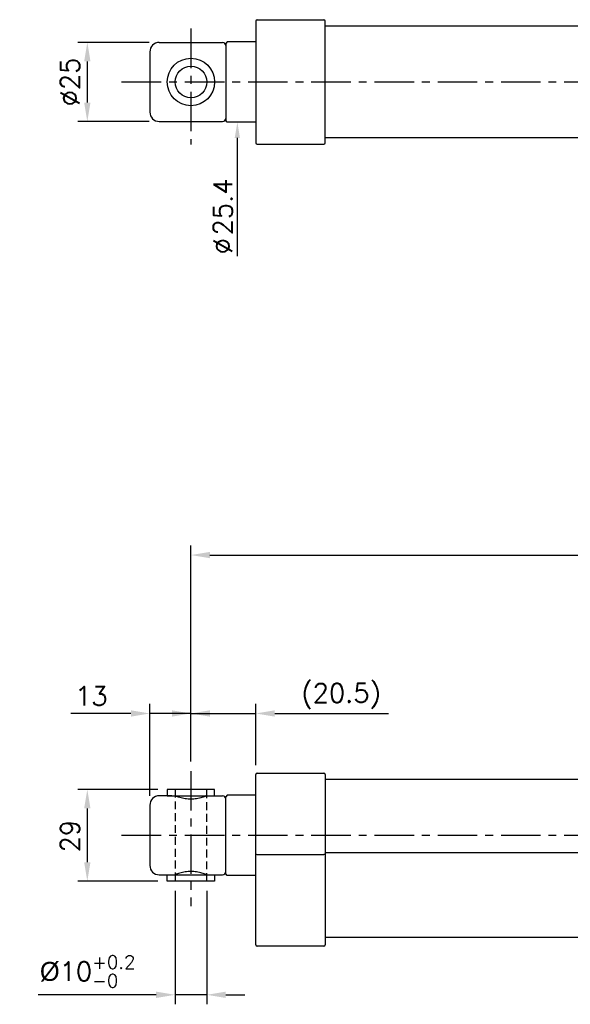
# Model space of a CAD drawing. Extents: x 477 to 1209, y 37 to 449.
# Tile 2 of 3: x 779 to 953, y 109 to 420. Entities that reach past the tile are written whole.
import ezdxf

# ---------------------------------------------------------------- set-up
doc = ezdxf.new("R2010")
doc.units = 0
doc.header["$LTSCALE"] = 10
doc.header["$MEASUREMENT"] = 0
doc.header["$PDMODE"] = 3
doc.linetypes.add('CENTER', pattern=[2, 1.25, -0.25, 0.25, -0.25])
doc.linetypes.add('HIDDEN', pattern=[0.375, 0.25, -0.125])
doc.layers.get('0').update_dxf_attribs({"linetype": 'CONTINUOUS'})
doc.layers.get('DEFPOINTS').update_dxf_attribs({"linetype": 'CONTINUOUS'})
for name, color, linetype in [('CENTER', 7, 'CENTER'), ('DIM', 7, 'CONTINUOUS'), ('HIDDEN', 7, 'HIDDEN')]:
    doc.layers.add(name, color=color, linetype=linetype)
doc.styles.get("Standard").update_dxf_attribs({"font": 'txt.shx'})
doc.dimstyles.new('W_8', dxfattribs={"dimtxt": 8, "dimasz": 3, "dimexe": 3, "dimexo": 3, "dimgap": 2.5, "dimtad": 1, "dimdec": 3, "dimtxsty": 'STANDARD', "dimblk1": 'OPEN', "dimblk2": 'OPEN', "dimsah": 1, "dimcen": -2.5, "dimclrd": 256, "dimclre": 256, "dimclrt": 256, "dimazin": 3, "dimtfac": 0.8, "dimtmove": 0, "dimatfit": 3, "dimtolj": 1})

# ---------------------------------------------------------------- blocks, each defined once
blk = doc.blocks.new('*D13')
at = {"layer": 'DEFPOINTS', "color": 0}
for p in [(853.83, 200.61), (833.33, 182.38), (853.83, 181.27)]:
    blk.add_point(p, dxfattribs=at)
at = {"layer": 'DIM'}
for p, q in [((833.33, 185.38), (833.33, 203.61)), ((853.83, 184.27), (853.83, 203.61)), ((827.33, 200.61), (821.33, 200.61)), ((833.33, 200.61), (853.83, 200.61)), ((859.83, 200.61), (895.83, 200.61))]:
    blk.add_line(p, q, dxfattribs=at)
for points in [[(827.33, 201.61), (827.33, 199.61), (833.33, 200.61)], [(859.83, 201.61), (859.83, 199.61), (853.83, 200.61)]]:
    blk.add_solid(points, dxfattribs=at)
at = {"layer": 'DIM', "insert": (880.83, 206.11), "char_height": 6, "attachment_point": 5}
blk.add_mtext('\\A1;(20.5)', dxfattribs=at)
blk = doc.blocks.new('*D14')
at = {"layer": 'DEFPOINTS', "color": 0}
for p in [(833.33, 200.61), (833.33, 182.38), (820.33, 171.57)]:
    blk.add_point(p, dxfattribs=at)
at = {"layer": 'DIM'}
for p, q in [((820.33, 174.57), (820.33, 203.61)), ((833.33, 185.38), (833.33, 203.61)), ((814.33, 200.61), (795.33, 200.61)), ((833.33, 200.61), (820.33, 200.61)), ((839.33, 200.61), (845.33, 200.61))]:
    blk.add_line(p, q, dxfattribs=at)
for points in [[(814.33, 201.61), (814.33, 199.61), (820.33, 200.61)], [(839.33, 201.61), (839.33, 199.61), (833.33, 200.61)]]:
    blk.add_solid(points, dxfattribs=at)
at = {"layer": 'DIM', "insert": (801.83, 206.11), "char_height": 6, "attachment_point": 5}
blk.add_mtext('\\A1;13', dxfattribs=at)
blk = doc.blocks.new('*D15')
at = {"layer": 'DEFPOINTS', "color": 0}
for p in [(828.33, 147.57), (838.33, 147.57), (838.33, 111.64)]:
    blk.add_point(p, dxfattribs=at)
at = {"layer": 'DIM'}
for p, q in [((828.33, 144.57), (828.33, 108.64)), ((838.33, 144.57), (838.33, 108.64)), ((822.33, 111.64), (785, 111.64)), ((838.33, 111.64), (828.33, 111.64)), ((844.33, 111.64), (850.33, 111.64))]:
    blk.add_line(p, q, dxfattribs=at)
for points in [[(822.33, 112.64), (822.33, 110.64), (828.33, 111.64)], [(844.33, 112.64), (844.33, 110.64), (838.33, 111.64)]]:
    blk.add_solid(points, dxfattribs=at)
at = {"layer": 'DIM', "insert": (800.66, 119.04), "char_height": 6, "attachment_point": 5}
blk.add_mtext('\\A1;\\A1;{\\f????|b0|i0|c0|p54;%%c}10{\\H0.7x;\\S+0.2^ -0;}', dxfattribs=at)
blk = doc.blocks.new('*D16')
at = {"layer": 'DEFPOINTS', "color": 0}
for p in [(825.83, 176.57), (800.56, 147.57), (825.83, 147.57)]:
    blk.add_point(p, dxfattribs=at)
at = {"layer": 'DIM'}
for p, q in [((822.83, 176.57), (797.56, 176.57)), ((800.56, 170.57), (800.56, 153.57)), ((822.83, 147.57), (797.56, 147.57))]:
    blk.add_line(p, q, dxfattribs=at)
for points in [[(799.56, 170.57), (801.56, 170.57), (800.56, 176.57)], [(799.56, 153.57), (801.56, 153.57), (800.56, 147.57)]]:
    blk.add_solid(points, dxfattribs=at)
at = {"layer": 'DIM', "insert": (795.06, 161.81), "char_height": 6, "attachment_point": 5, "rotation": 90}
blk.add_mtext('\\A1;29', dxfattribs=at)
blk = doc.blocks.new('*D17')
at = {"layer": 'DEFPOINTS', "color": 0}
for p in [(823.17, 412.81), (800.56, 387.82), (823.17, 387.82)]:
    blk.add_point(p, dxfattribs=at)
at = {"layer": 'DIM'}
for p, q in [((820.17, 412.81), (797.56, 412.81)), ((800.56, 406.81), (800.56, 393.82)), ((820.17, 387.82), (797.56, 387.82))]:
    blk.add_line(p, q, dxfattribs=at)
for points in [[(799.56, 406.81), (801.56, 406.81), (800.56, 412.81)], [(799.56, 393.82), (801.56, 393.82), (800.56, 387.82)]]:
    blk.add_solid(points, dxfattribs=at)
at = {"layer": 'DIM', "insert": (795.06, 400.31), "char_height": 6, "attachment_point": 5, "rotation": 90}
blk.add_mtext('\\A1;%%c25', dxfattribs=at)
blk = doc.blocks.new('*D25')
at = {"layer": 'DEFPOINTS', "color": 0}
for p in [(1154.33, 250.71), (833.33, 182.38), (1154.33, 181.51)]:
    blk.add_point(p, dxfattribs=at)
at = {"layer": 'DIM'}
for p, q in [((833.33, 185.38), (833.33, 253.71)), ((1154.33, 184.51), (1154.33, 253.71)), ((839.33, 250.71), (1148.33, 250.71))]:
    blk.add_line(p, q, dxfattribs=at)
for points in [[(839.33, 251.71), (839.33, 249.71), (833.33, 250.71)], [(1148.33, 251.71), (1148.33, 249.71), (1154.33, 250.71)]]:
    blk.add_solid(points, dxfattribs=at)
at = {"layer": 'DIM', "insert": (993.83, 257.21), "char_height": 8, "attachment_point": 5}
blk.add_mtext('\\A1;321', dxfattribs=at)

msp = doc.modelspace()

# ---------------------------------------------------------------- linework, layer by layer
for p, q in [((853.825, 419.512), (853.825, 381.1133)), ((854.325, 420.0126), (875.325, 420.0126)), ((875.825, 381.1133), (875.825, 419.512)), ((1013.134, 418.0126), (875.825, 418.0126)), ((823.325, 412.8126), (843.325, 412.8126)), ((844.825, 413.0126), (844.325, 412.5126)), ((844.325, 412.5126), (844.325, 388.1126)), ((853.825, 413.0126), (844.825, 413.0126)), ((820.325, 409.8126), (820.325, 390.8126)), ((823.325, 387.8126), (843.325, 387.8126)), ((844.825, 387.6126), (844.325, 388.1126)), ((853.825, 387.6126), (844.825, 387.6126)), ((854.325, 380.6126), (875.325, 380.6126)), ((1013.134, 382.6126), (875.825, 382.6126)), ((853.825, 127.4735), (853.825, 181.2735)), ((854.325, 181.7735), (875.325, 181.7735)), ((875.825, 181.2735), (875.825, 127.4735)), ((1012.825, 179.7735), (875.825, 179.7735)), ((827.325, 174.5735), (823.325, 174.5735)), ((840.825, 176.5735), (825.825, 176.5735)), ((825.825, 176.5735), (825.825, 174.5735)), ((825.825, 174.5735), (827.325, 174.5735)), ((825.825, 174.5735), (827.325, 174.5735)), ((827.325, 174.5735), (828.325, 174.5735)), ((828.325, 174.5735), (838.325, 174.5735)), ((838.325, 174.5735), (843.325, 174.5735)), ((840.825, 174.5735), (840.825, 176.5735)), ((844.825, 174.7735), (844.325, 174.2735)), ((853.825, 174.7735), (844.825, 174.7735)), ((820.325, 171.5735), (820.325, 152.5735)), ((844.325, 149.8735), (844.325, 174.2735)), ((844.325, 173.5735), (844.325, 173.5735)), ((854.325, 156.0448), (875.325, 156.0448)), ((1013.1183, 156.5094), (875.825, 156.5094)), ((823.325, 149.5735), (843.325, 149.5735)), ((825.825, 147.5735), (825.825, 149.5735)), ((840.825, 149.5735), (840.825, 147.5735)), ((844.325, 150.5735), (844.325, 150.5735)), ((844.825, 149.3735), (844.325, 149.8735)), ((840.825, 147.5735), (825.825, 147.5735)), ((853.825, 149.3735), (844.825, 149.3735)), ((1012.9635, 129.7235), (875.825, 129.7235)), ((875.325, 126.9735), (854.325, 126.9735))]:
    msp.add_line(p, q)
for points in [[(853.825, 156.1978), (853.8631, 156.1393), (853.9715, 156.0896), (854.1337, 156.0565), (854.325, 156.0448)], [(875.825, 156.1978), (875.7869, 156.1393), (875.6786, 156.0896), (875.5163, 156.0565), (875.325, 156.0448)]]:
    msp.add_lwpolyline(points)
for radius in [7.5, 5]:
    msp.add_circle((833.325, 400.3126), radius)
for centre, radius, start, end in [((854.325, 419.5126), 0.5, 90, 180), ((875.325, 419.5126), 0.5, 0, 90), ((823.325, 409.8126), 3, 90, 180), ((843.325, 411.8126), 1, 0, 90), ((823.325, 390.8126), 3, 180, 270), ((843.325, 388.8126), 1, 270, 0), ((854.325, 381.1126), 0.5, 180, 270), ((875.325, 381.1126), 0.5, 270, 0), ((854.325, 181.2735), 0.5, 90, 180), ((875.325, 181.2735), 0.5, 0, 90), ((823.325, 171.5735), 3, 90, 180), ((843.325, 173.5735), 1, 0, 90), ((823.325, 152.5735), 3, 180, 270), ((843.325, 150.5735), 1, 270, 0), ((854.325, 127.4735), 0.5, 180, 270), ((875.325, 127.4735), 0.5, 270, 0)]:
    msp.add_arc(centre, radius, start, end)
for points in [[(838.3303, 174.5735), (838.281, 174.5531), (838.0276, 174.4491), (837.531, 174.2585), (836.8056, 174.0163), (835.9906, 173.7943), (835.1179, 173.6191), (834.2178, 173.5091), (833.3097, 173.4727), (832.4021, 173.5116), (831.5033, 173.6239), (830.6326, 173.8008), (829.821, 174.0235), (829.1007, 174.2652), (828.6122, 174.4532), (828.3649, 174.5547), (828.3198, 174.5735)], [(838.3303, 149.5735), (838.281, 149.594), (838.0276, 149.6979), (837.531, 149.8885), (836.8056, 150.1307), (835.9906, 150.3527), (835.1179, 150.5279), (834.2178, 150.6379), (833.3097, 150.6743), (832.4021, 150.6354), (831.5033, 150.5232), (830.6326, 150.3462), (829.821, 150.1235), (829.1007, 149.8818), (828.6122, 149.6938), (828.3649, 149.5923), (828.3198, 149.5735)]]:
    msp.add_open_spline(points, degree=3, knots=[1.0902047, 1.0902047, 1.0902047, 1.0902047, 1.25017658, 1.91183978, 2.68556316, 3.54343217, 4.44428855, 5.35351788, 6.26095949, 7.16765745, 8.07575217, 8.97558512, 9.83083052, 10.5987912, 11.25397756, 11.40072002, 11.40072002, 11.40072002, 11.40072002])
msp.add_solid([(847.171, 382.6169), (848.0294, 387.6126), (848.8377, 382.6085)])
at = {"layer": 'CENTER'}
for p, q in [((833.325, 417.2111), (833.325, 380.5194)), ((811.4064, 400.3126), (1175.4203, 400.3126)), ((833.325, 182.3767), (833.325, 139.6833)), ((811.4064, 162.0735), (1175.4203, 162.0735))]:
    msp.add_line(p, q, dxfattribs=at)
at = {"layer": 'DIM'}
msp.add_line((848.0043, 382.6127), (848.0043, 345.2143), dxfattribs=at)
at = {"layer": 'HIDDEN'}
for p, q in [((828.325, 176.5735), (828.325, 147.5735)), ((838.325, 147.5735), (838.325, 176.5735))]:
    msp.add_line(p, q, dxfattribs=at)

# ---------------------------------------------------------------- texts
at = {"layer": 'DIM'}
for s, p in [('25.4', (846.4228, 351.7885)), ('∅', (846.4228, 345.7885))]:
    msp.add_text(s, height=6, rotation=90, dxfattribs=at).set_placement(p)

# ---------------------------------------------------------------- dimensions: what is measured, and where the dimension line sits
dim = msp.add_linear_dim(base=(800.5573, 387.8166), p1=(823.17, 412.8086), p2=(823.17, 387.8166), angle=90, text='%%c25', dimstyle='W_8', override={"dimtxt": 6, "dimasz": 6, "dimsah": 0, "dimtp": 0.2, "dimtdec": 3}, dxfattribs=at)
dim.commit()
dim.dimension.update_dxf_attribs({"geometry": '*D17', "text_midpoint": (800.5573, 400.3126), "dimtype": 160})
for base, p1, p2, override, picture, middle in [((1154.325, 250.7089), (833.325, 182.3767), (1154.325, 181.5074), {"dimasz": 6, "dimsah": 0, "dimtp": 0.2, "dimtdec": 3}, '*D25', (993.825, 250.7089)), ((833.325, 200.6056), (820.325, 171.5735), (833.325, 182.3767), {"dimtxt": 6, "dimasz": 6, "dimsah": 0, "dimtp": 0.2, "dimtdec": 3}, '*D14', (801.825, 200.6056))]:
    dim = msp.add_linear_dim(base=base, p1=p1, p2=p2, dimstyle='W_8', override=override, dxfattribs=at)
    dim.commit()
    dim.dimension.update_dxf_attribs({"geometry": picture, "text_midpoint": middle, "dimtype": 160})
for base, p1, p2, text, picture, middle in [((853.825, 200.6056), (833.325, 182.3767), (853.825, 181.2735), '(20.5)', '*D13', (880.825, 200.6056)), ((838.325, 111.6354), (828.325, 147.5735), (838.325, 147.5735), '\\A1;{\\f????|b0|i0|c0|p54;%%c}<>{\\H0.7x;\\S+0.2^ -0;}', '*D15', (800.6607, 111.6354))]:
    dim = msp.add_linear_dim(base=base, p1=p1, p2=p2, text=text, dimstyle='W_8', override={"dimtxt": 6, "dimasz": 6, "dimsah": 0, "dimtp": 0.2, "dimtdec": 3}, dxfattribs=at)
    dim.commit()
    dim.dimension.update_dxf_attribs({"geometry": picture, "text_midpoint": middle, "dimtype": 160})
dim = msp.add_linear_dim(base=(800.5573, 147.5735), p1=(825.825, 176.5735), p2=(825.825, 147.5735), angle=90, dimstyle='W_8', override={"dimtxt": 6, "dimasz": 6, "dimsah": 0, "dimtp": 0.2, "dimtdec": 3}, dxfattribs=at)
dim.commit()
dim.dimension.update_dxf_attribs({"geometry": '*D16', "text_midpoint": (800.5573, 161.8084), "dimtype": 160})

doc.saveas('drawing.dxf')
